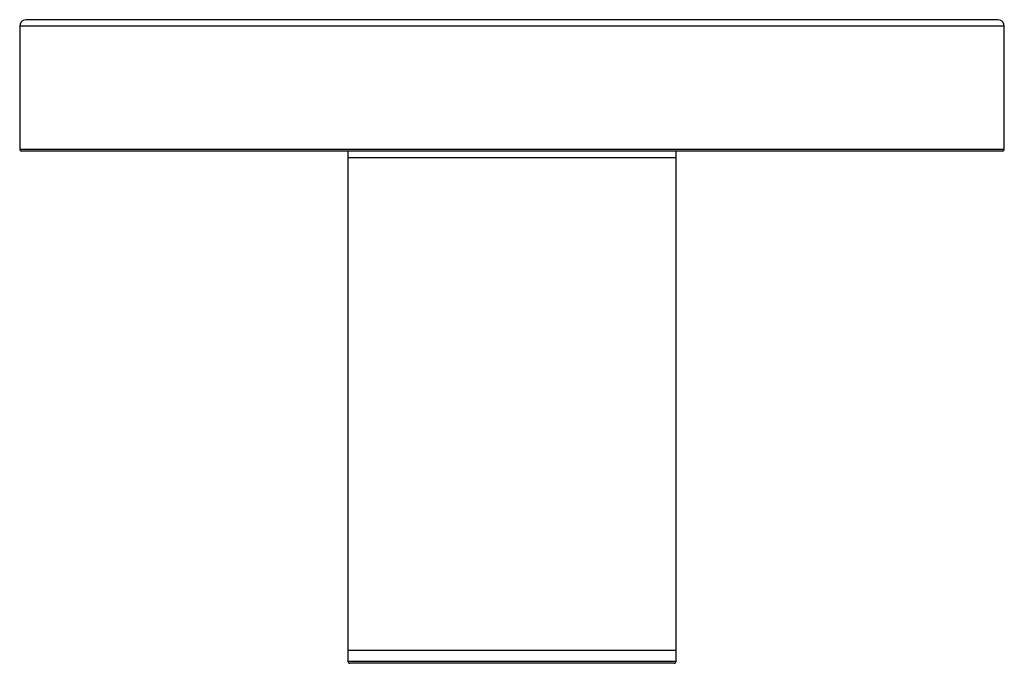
# Paper-space layout '_Posterior' of a CAD drawing. Header units: millimetres. Extents: x -75 to 75, y 0 to 98.
import ezdxf

# ---------------------------------------------------------------- set-up
doc = ezdxf.new("R2010")
doc.units = ezdxf.units.MM

psp = doc.layouts.new('_Posterior')

# ---------------------------------------------------------------- linework, layer by layer
at = {"color": 7, "linetype": 'Continuous', "lineweight": 25}
for p, q in [((74, 98), (-74, 98)), ((-75, 97), (-75, 78.3)), ((75, 78.3), (75, 97)), ((74.7, 78), (-74.7, 78)), ((-25, 78), (-25, 0.3)), ((-25, 77), (25, 77)), ((25, 0.3), (25, 78)), ((-25, 2), (25, 2)), ((24.7, 0), (-24.7, 0))]:
    psp.add_line(p, q, dxfattribs=at)
at = {"color": 8, "linetype": 'Continuous', "lineweight": 25}
for p, q in [((75, 97), (-75, 97)), ((-75, 78.3), (75, 78.3)), ((-25, 0.3), (25, 0.3))]:
    psp.add_line(p, q, dxfattribs=at)
at = {"color": 7, "linetype": 'Continuous', "lineweight": 25}
for centre, radius, start, end in [((-74, 97), 1, 90, 180), ((74, 97), 1, 0, 90), ((-74.7, 78.3), 0.3, 180, 270), ((74.7, 78.3), 0.3, 270, 360), ((-24.7, 0.3), 0.3, 180, 270), ((24.7, 0.3), 0.3, 270, 0)]:
    psp.add_arc(centre, radius, start, end, dxfattribs=at)

doc.saveas('drawing.dxf')
